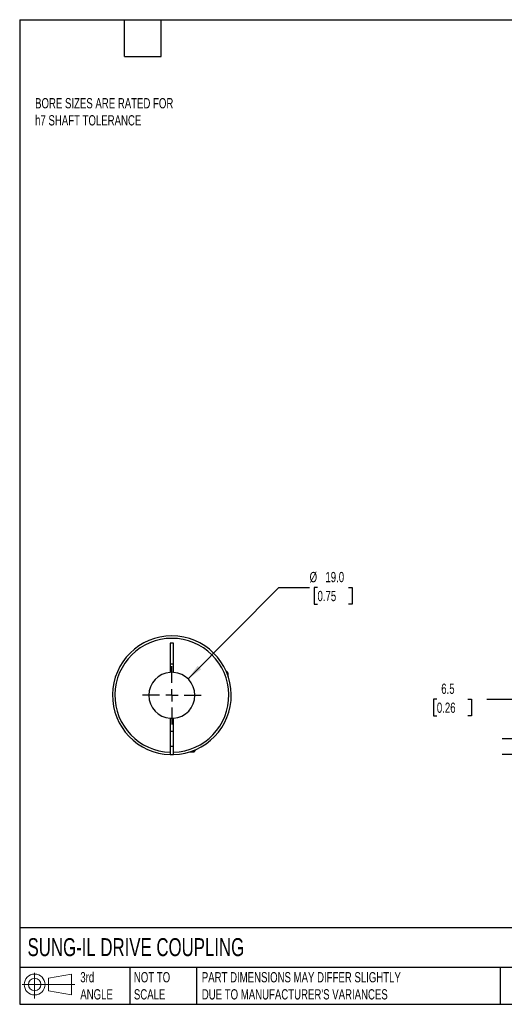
# Model space of a CAD drawing. Header units: millimetres. Extents: x 13 to 546, y 13 to 419.
# Tile 1 of 3: x 13 to 213, y 13 to 419. Entities that reach past the tile are written whole.
import ezdxf

# ---------------------------------------------------------------- set-up
doc = ezdxf.new("R2010")
doc.units = ezdxf.units.MM
doc.header["$LTSCALE"] = 2
doc.linetypes.add('SLD-Center', pattern=[19.05, 15.24, -1.27, 1.27, -1.27])
doc.linetypes.add('SLD-Solid', pattern=[0])
doc.layers.add('CENTER', color=40, linetype='SLD-Center')
doc.layers.add('SLD-DEFPOINTS', color=7, linetype='Continuous')
doc.layers.add('DIMENSIONS', color=140, linetype='SLD-Solid', lineweight=25)
doc.layers.add('TEXT', color=140, linetype='SLD-Solid', lineweight=25)
doc.styles.add('SLDTEXTSTYLE0', font='TXT', dxfattribs={"width": 0.7})
doc.dimstyles.new('SLDDIMSTYLE2', dxfattribs={"dimtxt": 4.316016, "dimasz": 6.604, "dimexe": 0, "dimexo": 0.0625, "dimgap": 1.079004, "dimtad": 0, "dimtih": 1, "dimtoh": 1, "dimdec": 1, "dimrnd": 1e-09, "dimzin": 12, "dimdsep": 46, "dimtxsty": 'SLDTEXTSTYLE0', "dimsah": 1, "dimcen": 0.09, "dimadec": 0, "dimazin": 3, "dimtfac": 1, "dimtdec": 1, "dimtmove": 0, "dimatfit": 0, "dimfxl": 0, "dimfrac": 2, "dimtolj": 1, "dimtzin": 12, "dimarcsym": 0})
doc.dimstyles.new('SLDDIMSTYLE3', dxfattribs={"dimtxt": 4.316016, "dimasz": 6.604, "dimexe": 0, "dimexo": 0.0625, "dimgap": 1.079004, "dimtad": 0, "dimtih": 1, "dimtoh": 1, "dimdec": 1, "dimrnd": 1e-09, "dimzin": 4, "dimdsep": 46, "dimtxsty": 'SLDTEXTSTYLE0', "dimsah": 1, "dimcen": 0, "dimadec": 0, "dimazin": 1, "dimtfac": 1, "dimtdec": 1, "dimtofl": 0, "dimtmove": 0, "dimatfit": 3, "dimfxl": 0, "dimfrac": 2, "dimtolj": 1, "dimtzin": 12, "dimarcsym": 0})

# ---------------------------------------------------------------- blocks, each defined once
blk = doc.blocks.new('Block11')
at = {"color": 7, "linetype": 'SLD-Solid', "lineweight": 18}
for p, q in [((5.18, 10.62), (5.18, 0)), ((10.96, 8.33), (20.35, 10.06)), ((10.96, 3.19), (10.96, 8.33)), ((20.35, 10.06), (20.35, 1.46)), ((0, 5.76), (21.75, 5.76)), ((10.96, 3.19), (20.35, 1.46))]:
    blk.add_line(p, q, dxfattribs=at)
for radius in [4.3, 2.57]:
    blk.add_circle((5.18, 5.76), radius, dxfattribs=at)
blk = doc.blocks.new('Block12')
at = {"layer": 'SLD-DEFPOINTS'}
blk.add_blockref('Block11', (0, 0), dxfattribs=at)
blk = doc.blocks.new('_D_3')
at = {"layer": 'DIMENSIONS'}
for p, q in [((184.81, 138.65), (183.36, 138.65)), ((183.36, 138.65), (183.36, 131.79)), ((197.64, 138.65), (199.09, 138.65)), ((199.09, 138.65), (199.09, 131.79)), ((205.42, 138.65), (218.12, 138.65)), ((218.12, 138.65), (218.12, 122.24)), ((183.36, 131.79), (184.81, 131.79)), ((199.09, 131.79), (197.64, 131.79)), ((233.2, 122.24), (211.77, 122.24)), ((234.74, 115.75), (211.77, 115.75)), ((218.12, 115.75), (218.12, 103.05))]:
    blk.add_line(p, q, dxfattribs=at)
for points in [[(218.12, 122.24), (219.13, 128.84), (217.1, 128.84)], [(218.12, 115.75), (217.1, 109.14), (219.13, 109.14)]]:
    blk.add_solid(points, dxfattribs=at)
at = {"layer": 'DIMENSIONS', "char_height": 4.233, "attachment_point": 1, "style": 'SLDTEXTSTYLE0'}
for s, insert in [('6.5', (186.61, 145.07)), ('0.26', (184.81, 137.24))]:
    blk.add_mtext(s, dxfattribs=dict(at, insert=insert))
blk = doc.blocks.new('_D_8')
at = {"layer": 'DIMENSIONS'}
for p, q in [((82.16, 146.98), (119.61, 184.74)), ((119.61, 184.74), (132.31, 184.74)), ((135.57, 184.74), (134.12, 184.74)), ((134.12, 184.74), (134.12, 177.88)), ((148.39, 184.74), (149.84, 184.74)), ((149.84, 184.74), (149.84, 177.88)), ((134.12, 177.88), (135.57, 177.88)), ((149.84, 177.88), (148.39, 177.88))]:
    blk.add_line(p, q, dxfattribs=at)
blk.add_solid([(82.16, 146.98), (87.53, 150.96), (86.09, 152.39)], dxfattribs=at)
at = {"layer": 'DIMENSIONS', "char_height": 4.233, "attachment_point": 1, "style": 'SLDTEXTSTYLE0'}
for s, insert in [('%%c', (132.31, 191.16)), ('19.0', (138.83, 191.16)), ('0.75', (135.57, 183.34))]:
    blk.add_mtext(s, dxfattribs=dict(at, insert=insert))
blk = doc.blocks.new('SW_CENTERMARKSYMBOL_3')
at = {"layer": 'CENTER', "color": 0}
for p, q in [((0, 5.08), (0, 12.04)), ((-5.08, 0), (-12.04, 0)), ((0, 0), (-2.54, 0)), ((0, 0), (0, 2.54)), ((0, 0), (0, -2.54)), ((0, 0), (2.54, 0)), ((5.08, 0), (12.04, 0)), ((0, -5.08), (0, -12.04))]:
    blk.add_line(p, q, dxfattribs=at)

msp = doc.modelspace()

# ---------------------------------------------------------------- linework, layer by layer
for p, q in [((76.12, 161.74), (74.82, 161.74)), ((74.82, 161.74), (74.82, 149.72)), ((76.12, 149.72), (76.12, 161.74)), ((74.82, 153.24), (76.12, 153.24)), ((98.17, 150.04), (97.92, 150.04)), ((98.77, 149.44), (98.17, 150.04)), ((98.77, 149.44), (98.18, 149.44)), ((98.77, 147.81), (98.77, 149.44)), ((74.82, 130.76), (74.82, 116.75)), ((76.12, 116.75), (76.12, 130.76)), ((76.12, 125.24), (74.82, 125.24)), ((74.82, 119.24), (76.12, 119.24)), ((83.04, 116.94), (84.67, 116.94)), ((84.67, 116.94), (85.27, 117.54)), ((84.67, 116.94), (84.67, 117.53)), ((85.27, 117.54), (85.27, 117.78))]:
    msp.add_line(p, q)
at = {"flags": 128}
for points in [[(76.12, 149.72), (75.47, 149.74), (74.82, 149.72)], [(74.82, 130.76), (75.47, 130.74), (76.12, 130.76)]]:
    msp.add_lwpolyline(points, dxfattribs=at)
for radius, start, end in [(24.5, 271.5203, 268.4797), (23.5, 271.585, 268.415), (9.5, 93.9233, 266.0767), (9.5, 273.9233, 86.0767), (24.5, 268.4797, 271.5203)]:
    msp.add_arc((75.47, 140.24), radius, start, end)
for points in [[(74.82, 116.75), (74.82, 116.61), (74.82, 116.49), (74.82, 116.24), (74.82, 116.13), (74.82, 115.86), (74.82, 115.75), (74.82, 115.75)], [(76.12, 115.75), (76.12, 115.75), (76.12, 115.77), (76.12, 115.87), (76.12, 115.95), (76.12, 116.22), (76.12, 116.48), (76.12, 116.75)]]:
    msp.add_open_spline(points, degree=3, knots=[0, 0, 0, 0, 0.25, 0.25, 0.5, 0.5, 1, 1, 1, 1])
at = {"layer": 'TEXT'}
for p, q in [((12.7, 419.1), (546.1, 419.1)), ((12.7, 419.1), (12.7, 12.7)), ((55.88, 403.86), (55.88, 419.1)), ((71.12, 403.86), (71.12, 419.1)), ((55.88, 403.86), (71.12, 403.86)), ((546.1, 44.25), (12.7, 44.25)), ((546.1, 27.94), (12.7, 27.94)), ((58.09, 27.94), (58.09, 12.7)), ((85.67, 27.94), (85.67, 12.7)), ((210.97, 27.94), (210.97, 12.7)), ((12.7, 12.7), (546.1, 12.7))]:
    msp.add_line(p, q, dxfattribs=at)

# ---------------------------------------------------------------- block references
at = {"layer": 'CENTER'}
msp.add_blockref('SW_CENTERMARKSYMBOL_3', (75.47, 140.24), dxfattribs=at)
at = {"layer": 'SLD-DEFPOINTS'}
msp.add_blockref('Block12', (13.68, 15.11), dxfattribs=at)

# ---------------------------------------------------------------- texts
at = {"layer": 'TEXT', "attachment_point": 1, "style": 'SLDTEXTSTYLE0'}
for s, insert, char_height in [('BORE SIZES ARE RATED FOR^Jh7 SHAFT TOLERANCE', (19.05, 386.74), 4.2333), ('SUNG-IL DRIVE COUPLING', (15.93, 40), 7.4083), ('3rd^JANGLE', (37.7, 25.99), 4.233), ('NOT TO^JSCALE', (59.81, 25.99), 4.2333), ("PART DIMENSIONS MAY DIFFER SLIGHTLY ^JDUE TO MANUFACTURER'S VARIANCES", (87.83, 25.99), 4.2333)]:
    msp.add_mtext(s, dxfattribs=dict(at, insert=insert, char_height=char_height))

# ---------------------------------------------------------------- dimensions: what is measured, and where the dimension line sits
at = {"layer": 'DIMENSIONS'}
dim = msp.add_diameter_dim_2p(p1=(68.78, 133.49), p2=(82.16, 146.98), dimstyle='SLDDIMSTYLE3', dxfattribs=at)
dim.commit()
dim.dimension.update_dxf_attribs({"geometry": '_D_8', "text_midpoint": (141.98, 184.74), "dimtype": 163})
dim = msp.add_linear_dim(base=(218.12, 122.24), p1=(237.28, 115.75), p2=(235.74, 122.24), angle=90, dimstyle='SLDDIMSTYLE2', dxfattribs=at)
dim.commit()
dim.dimension.update_dxf_attribs({"geometry": '_D_3', "text_midpoint": (218.12, 138.65), "dimtype": 160})

doc.saveas('drawing.dxf')
